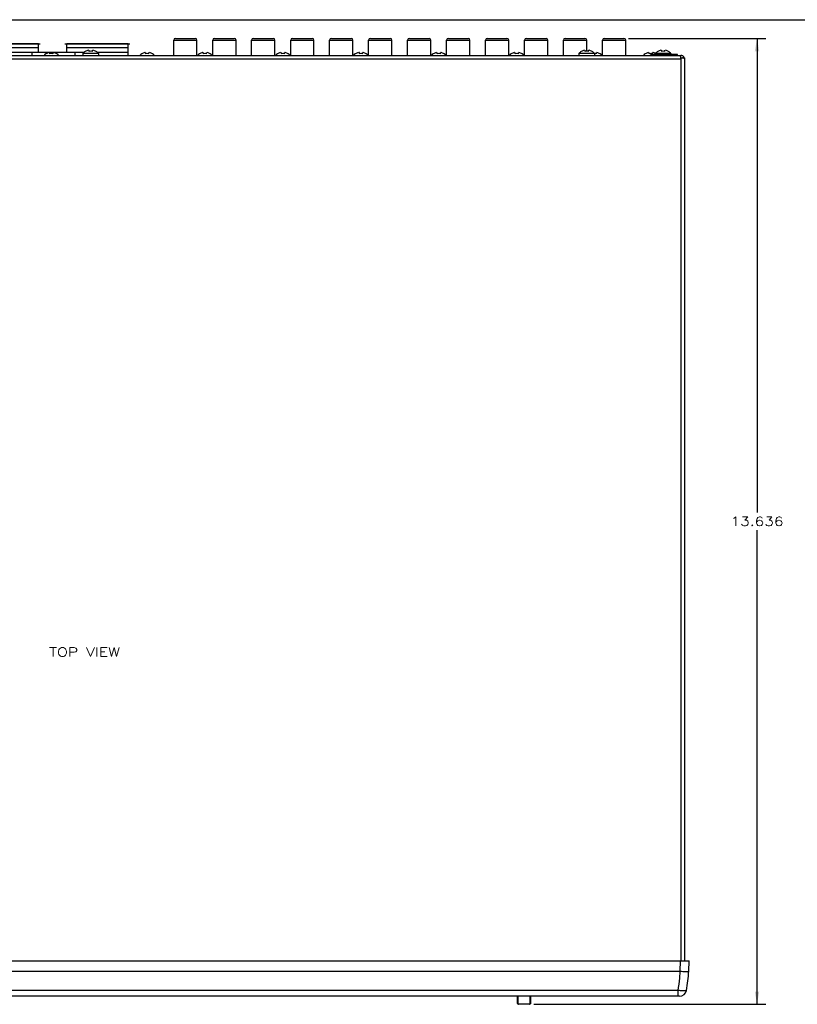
# Model space of a CAD drawing. Header units: inches. Extents: x 0 to 34, y 0 to 22.
# Tile 22 of 27: x 14.7 to 25.6, y 8.1 to 22. Entities that reach past the tile are written whole.
import ezdxf
from ezdxf.enums import TextEntityAlignment as Align

# ---------------------------------------------------------------- set-up
doc = ezdxf.new("R2010")
doc.units = ezdxf.units.IN
doc.header["$LTSCALE"] = 1.87
doc.header["$MEASUREMENT"] = 0
doc.layers.get('0').update_dxf_attribs({"linetype": 'CONTINUOUS'})
for name, color, linetype in [('02___PRT_ALL_AXES', 7, 'CONTINUOUS'), ('03___PRT_ALL_CURVES', 7, 'CONTINUOUS'), ('7_ALL_FEATURES', 7, 'CONTINUOUS'), ('CURVE_METALCUTOU', 7, 'CONTINUOUS')]:
    doc.layers.add(name, color=color, linetype=linetype)
doc.styles.get("Standard").update_dxf_attribs({"font": 'SIMPLEX.SHX'})
doc.dimstyles.new('DIMSTYLE_1', dxfattribs={"dimtxt": 0.125, "dimasz": 0.18, "dimexe": 0.18, "dimexo": 0.0625, "dimgap": 0.09, "dimtad": 0, "dimtih": 1, "dimtoh": 1, "dimdec": 3, "dimzin": 4, "dimdsep": 46, "dimtxsty": 'Standard', "dimblk": '_FILLED', "dimblk1": '_FILLED', "dimblk2": '_FILLED', "dimcen": 0.09, "dimadec": 0, "dimazin": 0, "dimtp": 0.001, "dimtm": 0.001, "dimtfac": 1, "dimtdec": 3, "dimtofl": 0, "dimtmove": 0, "dimatfit": 3, "dimldrblk": '_FILLED', "dimfxl": 0, "dimtolj": 1, "dimtzin": 4, "dimarcsym": 0})

# ---------------------------------------------------------------- blocks, each defined once
blk = doc.blocks.new('_FILLED')
at = {"color": 0, "linetype": 'ByBlock'}
blk.add_solid([(0, 0), (-1, 0.174), (-1, -0.174)], dxfattribs=at)
blk = doc.blocks.new('*D3')
at = {"color": 5}
for p, q in [((23.246, 21.735), (25.186, 21.735)), ((25.061, 21.735), (25.061, 15.042)), ((25.061, 8.099), (25.061, 14.792)), ((21.913, 8.099), (25.186, 8.099))]:
    blk.add_line(p, q, dxfattribs=at)
at = {"color": 5, "xscale": 0.18, "yscale": 0.18, "zscale": 0.18}
for p, rotation in [((25.061, 21.735), 90), ((25.061, 8.099), 270)]:
    blk.add_blockref('_FILLED', p, dxfattribs=dict(at, rotation=rotation))
at = {"color": 5, "width": 1.272727}
blk.add_text('13.636', height=0.125, dxfattribs=at).set_placement((24.686, 14.855), (25.436, 14.855), align=Align.FIT)

msp = doc.modelspace()

# ---------------------------------------------------------------- linework, layer by layer
at = {"color": 8}
for p, q in [((0, 22), (34, 22)), ((16.8299, 21.4963), (16.8299, 21.7103)), ((16.8299, 21.7103), (17.1579, 21.7103)), ((16.8549, 21.7353), (17.1329, 21.7353)), ((17.1579, 21.4963), (17.1579, 21.7103)), ((17.3809, 21.4963), (17.3809, 21.7103)), ((17.3809, 21.7103), (17.7089, 21.7103)), ((17.4059, 21.7353), (17.6839, 21.7353)), ((17.7089, 21.4963), (17.7089, 21.7103)), ((17.9299, 21.4963), (17.9299, 21.7103)), ((17.9299, 21.7103), (18.2579, 21.7103)), ((17.9549, 21.7353), (18.2329, 21.7353)), ((18.2579, 21.4963), (18.2579, 21.7103)), ((18.4809, 21.4963), (18.4809, 21.7103)), ((18.4809, 21.7103), (18.8089, 21.7103)), ((18.5059, 21.7353), (18.7839, 21.7353)), ((18.8089, 21.4963), (18.8089, 21.7103)), ((19.0299, 21.4963), (19.0299, 21.7103)), ((19.0299, 21.7103), (19.3579, 21.7103)), ((19.0549, 21.7353), (19.3329, 21.7353)), ((19.3579, 21.4963), (19.3579, 21.7103)), ((19.5809, 21.4963), (19.5809, 21.7103)), ((19.5809, 21.7103), (19.9089, 21.7103)), ((19.6059, 21.7353), (19.8839, 21.7353)), ((19.9089, 21.4963), (19.9089, 21.7103)), ((20.1299, 21.4963), (20.1299, 21.7103)), ((20.1299, 21.7103), (20.4579, 21.7103)), ((20.1549, 21.7353), (20.4329, 21.7353)), ((20.4579, 21.4963), (20.4579, 21.7103)), ((20.6809, 21.4963), (20.6809, 21.7103)), ((20.6809, 21.7103), (21.0089, 21.7103)), ((20.7059, 21.7353), (20.9839, 21.7353)), ((21.0089, 21.4963), (21.0089, 21.7103)), ((21.2299, 21.4963), (21.2299, 21.7103)), ((21.2299, 21.7103), (21.5579, 21.7103)), ((21.2549, 21.7353), (21.5329, 21.7353)), ((21.5579, 21.4963), (21.5579, 21.7103)), ((21.7809, 21.4963), (21.7809, 21.7103)), ((21.7809, 21.7103), (22.1089, 21.7103)), ((21.8059, 21.7353), (22.0839, 21.7353)), ((22.1089, 21.4963), (22.1089, 21.7103)), ((22.3299, 21.4963), (22.3299, 21.7103)), ((22.3299, 21.7103), (22.6579, 21.7103)), ((22.3549, 21.7353), (22.6329, 21.7353)), ((22.6579, 21.5548), (22.6579, 21.7103)), ((22.8809, 21.7103), (23.2089, 21.7103)), ((22.8809, 21.4963), (22.8809, 21.7103)), ((22.9059, 21.7353), (23.1839, 21.7353)), ((23.2089, 21.4963), (23.2089, 21.7103)), ((14.9198, 21.6583), (14.0537, 21.6583)), ((14.0537, 21.6053), (14.9198, 21.6053)), ((14.9198, 21.5408), (14.9198, 21.6583)), ((15.3198, 21.5408), (15.3198, 21.6583)), ((16.1859, 21.6583), (15.3198, 21.6583)), ((15.3198, 21.6053), (16.1859, 21.6053)), ((15.5811, 21.5513), (15.5811, 21.5523)), ((15.638, 21.5707), (15.6377, 21.5712)), ((15.638, 21.5532), (15.638, 21.5707)), ((15.6781, 21.5712), (15.6778, 21.5707)), ((15.6778, 21.5707), (15.6778, 21.5532)), ((15.7346, 21.5523), (15.7346, 21.5513)), ((16.1859, 21.4963), (16.1859, 21.6583)), ((22.5811, 21.5513), (22.5811, 21.5523)), ((22.638, 21.5707), (22.6377, 21.5712)), ((22.638, 21.5532), (22.638, 21.5707)), ((22.6781, 21.5712), (22.6778, 21.5707)), ((22.6778, 21.5707), (22.6778, 21.5532)), ((22.7346, 21.5523), (22.7346, 21.5513)), ((23.6601, 21.5513), (23.6601, 21.5523)), ((23.717, 21.5707), (23.7167, 21.5712)), ((23.717, 21.5532), (23.717, 21.5707)), ((23.7571, 21.5712), (23.7568, 21.5707)), ((23.7568, 21.5707), (23.7568, 21.5532)), ((23.8136, 21.5523), (23.8136, 21.5513)), ((7.3289, 21.4963), (23.9869, 21.4963)), ((7.3289, 21.4463), (23.9869, 21.4463)), ((14.0537, 21.5423), (14.9198, 21.5423)), ((14.8334, 21.4963), (14.8334, 21.5408)), ((14.8334, 21.5408), (15.4384, 21.5408)), ((15.0271, 21.5173), (15.0271, 21.5183)), ((15.084, 21.5367), (15.0837, 21.5372)), ((15.084, 21.5192), (15.084, 21.5367)), ((15.1241, 21.5372), (15.1238, 21.5367)), ((15.1238, 21.5367), (15.1238, 21.5192)), ((15.1806, 21.5183), (15.1806, 21.5173)), ((15.3198, 21.5423), (15.568, 21.5423)), ((15.4384, 21.4963), (15.4384, 21.5408)), ((15.7477, 21.5423), (16.1859, 21.5423)), ((16.3791, 21.5173), (16.3791, 21.5183)), ((16.436, 21.5367), (16.4357, 21.5372)), ((16.436, 21.5192), (16.436, 21.5367)), ((16.4761, 21.5372), (16.4758, 21.5367)), ((16.4758, 21.5367), (16.4758, 21.5192)), ((16.5326, 21.5183), (16.5326, 21.5173)), ((17.1926, 21.5173), (17.1926, 21.5183)), ((17.2495, 21.5367), (17.2492, 21.5372)), ((17.2495, 21.5192), (17.2495, 21.5367)), ((17.2896, 21.5372), (17.2893, 21.5367)), ((17.2893, 21.5367), (17.2893, 21.5192)), ((17.3461, 21.5183), (17.3461, 21.5173)), ((18.2926, 21.5173), (18.2926, 21.5183)), ((18.3495, 21.5367), (18.3492, 21.5372)), ((18.3495, 21.5192), (18.3495, 21.5367)), ((18.3896, 21.5372), (18.3893, 21.5367)), ((18.3893, 21.5367), (18.3893, 21.5192)), ((18.4461, 21.5183), (18.4461, 21.5173)), ((19.3926, 21.5173), (19.3926, 21.5183)), ((19.4495, 21.5367), (19.4492, 21.5372)), ((19.4495, 21.5192), (19.4495, 21.5367)), ((19.4896, 21.5372), (19.4893, 21.5367)), ((19.4893, 21.5367), (19.4893, 21.5192)), ((19.5461, 21.5183), (19.5461, 21.5173)), ((20.4926, 21.5173), (20.4926, 21.5183)), ((20.5495, 21.5367), (20.5492, 21.5372)), ((20.5495, 21.5192), (20.5495, 21.5367)), ((20.5896, 21.5372), (20.5893, 21.5367)), ((20.5893, 21.5367), (20.5893, 21.5192)), ((20.6461, 21.5183), (20.6461, 21.5173)), ((21.5926, 21.5173), (21.5926, 21.5183)), ((21.6495, 21.5367), (21.6492, 21.5372)), ((21.6495, 21.5192), (21.6495, 21.5367)), ((21.6896, 21.5372), (21.6893, 21.5367)), ((21.6893, 21.5367), (21.6893, 21.5192)), ((21.7461, 21.5183), (21.7461, 21.5173)), ((22.7896, 21.5372), (22.7893, 21.5367)), ((22.7893, 21.5367), (22.7893, 21.5192)), ((22.8461, 21.5183), (22.8461, 21.5173)), ((23.4841, 21.5173), (23.4841, 21.5183)), ((23.541, 21.5367), (23.5407, 21.5372)), ((23.541, 21.5192), (23.541, 21.5367)), ((23.5619, 21.5113), (23.9369, 21.5113)), ((23.5619, 21.5063), (23.5619, 21.5113)), ((23.5619, 21.5063), (23.9369, 21.5063)), ((23.5811, 21.5372), (23.5808, 21.5367)), ((23.5808, 21.5367), (23.5808, 21.5192)), ((23.9369, 21.5063), (23.9369, 21.5113)), ((23.9836, 21.4793), (23.9869, 21.4744)), ((23.9869, 21.4463), (23.9869, 21.4963)), ((23.9869, 21.4623), (24.0369, 21.4623)), ((23.9869, 21.4463), (23.9869, 8.7123)), ((24.0104, 21.4623), (24.0282, 21.4744)), ((24.0369, 21.4623), (24.0369, 8.7123)), ((7.2129, 8.7123), (24.1029, 8.7123)), ((23.9778, 8.5656), (23.983, 8.7123)), ((24.0978, 8.5657), (24.1029, 8.7123)), ((7.3379, 8.5656), (23.9778, 8.5656)), ((23.9667, 8.2123), (7.3491, 8.2123)), ((23.947, 8.2946), (7.3688, 8.2946)), ((23.947, 8.2123), (23.947, 8.2946))]:
    msp.add_line(p, q, dxfattribs=at)
for centre, radius, start, end in [((16.8549, 21.7103), 0.025, 90, 180), ((17.1329, 21.7103), 0.025, 0, 90), ((17.4059, 21.7103), 0.025, 90, 180), ((17.6839, 21.7103), 0.025, 0, 90), ((17.9549, 21.7103), 0.025, 90, 180), ((18.2329, 21.7103), 0.025, 0, 90), ((18.5059, 21.7103), 0.025, 90, 180), ((18.7839, 21.7103), 0.025, 0, 90), ((19.0549, 21.7103), 0.025, 90, 180), ((19.3329, 21.7103), 0.025, 0, 90), ((19.6059, 21.7103), 0.025, 90, 180), ((19.8839, 21.7103), 0.025, 0, 90), ((20.1549, 21.7103), 0.025, 90, 180), ((20.4329, 21.7103), 0.025, 0, 90), ((20.7059, 21.7103), 0.025, 90, 180), ((20.9839, 21.7103), 0.025, 0, 90), ((21.2549, 21.7103), 0.025, 90, 180), ((21.5329, 21.7103), 0.025, 0, 90), ((21.8059, 21.7103), 0.025, 90, 180), ((22.0839, 21.7103), 0.025, 0, 90), ((22.3549, 21.7103), 0.025, 90, 180), ((22.6329, 21.7103), 0.025, 0, 90), ((22.9059, 21.7103), 0.025, 90, 180), ((23.1839, 21.7103), 0.025, 0, 90), ((15.6579, 21.4343), 0.1408, 123.03834, 141.04976), ((15.6579, 21.4343), 0.1399, 103.61268, 123.27953), ((15.6399, 21.5085), 0.0636, 101.5316, 103.62082), ((15.6579, 21.4343), 0.1206, 80.49224, 99.50776), ((15.6758, 21.5085), 0.0636, 76.37898, 78.4688), ((15.6579, 21.4343), 0.1399, 56.72047, 76.38732), ((15.6579, 21.4343), 0.1408, 38.95024, 56.96166), ((22.6579, 21.4343), 0.1408, 123.03834, 141.04976), ((22.6579, 21.4343), 0.1399, 103.61268, 123.27953), ((22.6399, 21.5085), 0.0636, 101.5316, 103.62082), ((22.6579, 21.4343), 0.1206, 80.49224, 99.50776), ((22.6758, 21.5085), 0.0636, 76.37898, 78.4688), ((22.6579, 21.4343), 0.1399, 56.72047, 76.38732), ((22.6579, 21.4343), 0.1408, 38.95024, 56.96166), ((23.7369, 21.4343), 0.1408, 123.03834, 141.04976), ((23.7369, 21.4343), 0.1399, 103.61268, 123.27953), ((23.7189, 21.5085), 0.0636, 101.5316, 103.62082), ((23.7369, 21.4343), 0.1206, 80.49224, 99.50776), ((23.7548, 21.5085), 0.0636, 76.37898, 78.4688), ((23.7369, 21.4343), 0.1399, 56.72047, 76.38732), ((23.7369, 21.4343), 0.1408, 38.95024, 56.96166), ((15.1039, 21.4003), 0.1408, 123.03834, 137.34612), ((15.1039, 21.4003), 0.1399, 103.61268, 123.27953), ((15.0859, 21.4745), 0.0636, 101.5316, 103.62082), ((15.1039, 21.4003), 0.1206, 80.49224, 99.50776), ((15.1218, 21.4745), 0.0636, 76.37898, 78.4688), ((15.1039, 21.4003), 0.1399, 56.72047, 76.38732), ((15.1039, 21.4003), 0.1408, 42.65388, 56.96166), ((16.4559, 21.4003), 0.1408, 123.03834, 137.34612), ((16.4559, 21.4003), 0.1399, 103.61268, 123.27953), ((16.4379, 21.4745), 0.0636, 101.5316, 103.62082), ((16.4559, 21.4003), 0.1206, 80.49224, 99.50776), ((16.4738, 21.4745), 0.0636, 76.37898, 78.4688), ((16.4559, 21.4003), 0.1399, 56.72047, 76.38732), ((16.4559, 21.4003), 0.1408, 42.65388, 56.96166), ((17.2694, 21.4003), 0.1408, 123.03834, 136.8539), ((17.2694, 21.4003), 0.1399, 103.61268, 123.27953), ((17.2514, 21.4745), 0.0636, 101.5316, 103.62082), ((17.2694, 21.4003), 0.1206, 80.49224, 99.50776), ((17.2873, 21.4745), 0.0636, 76.37898, 78.4688), ((17.2694, 21.4003), 0.1399, 56.72047, 76.38732), ((17.2694, 21.4003), 0.1408, 43.1461, 56.96166), ((18.3694, 21.4003), 0.1408, 123.03834, 136.8539), ((18.3694, 21.4003), 0.1399, 103.61268, 123.27953), ((18.3514, 21.4745), 0.0636, 101.5316, 103.62082), ((18.3694, 21.4003), 0.1206, 80.49224, 99.50776), ((18.3873, 21.4745), 0.0636, 76.37898, 78.4688), ((18.3694, 21.4003), 0.1399, 56.72047, 76.38732), ((18.3694, 21.4003), 0.1408, 43.1461, 56.96166), ((19.4694, 21.4003), 0.1408, 123.03834, 136.8539), ((19.4694, 21.4003), 0.1399, 103.61268, 123.27953), ((19.4514, 21.4745), 0.0636, 101.5316, 103.62082), ((19.4694, 21.4003), 0.1206, 80.49224, 99.50776), ((19.4873, 21.4745), 0.0636, 76.37898, 78.4688), ((19.4694, 21.4003), 0.1399, 56.72047, 76.38732), ((19.4694, 21.4003), 0.1408, 43.1461, 56.96166), ((20.5694, 21.4003), 0.1408, 123.03834, 136.8539), ((20.5694, 21.4003), 0.1399, 103.61268, 123.27953), ((20.5514, 21.4745), 0.0636, 101.5316, 103.62082), ((20.5694, 21.4003), 0.1206, 80.49224, 99.50776), ((20.5873, 21.4745), 0.0636, 76.37898, 78.4688), ((20.5694, 21.4003), 0.1399, 56.72047, 76.38732), ((20.5694, 21.4003), 0.1408, 43.1461, 56.96166), ((21.6694, 21.4003), 0.1408, 123.03834, 136.8539), ((21.6694, 21.4003), 0.1399, 103.61268, 123.27953), ((21.6514, 21.4745), 0.0636, 101.5316, 103.62082), ((21.6694, 21.4003), 0.1206, 80.49224, 99.50776), ((21.6873, 21.4745), 0.0636, 76.37898, 78.4688), ((21.6694, 21.4003), 0.1399, 56.72047, 76.38732), ((21.6694, 21.4003), 0.1408, 43.1461, 56.96166), ((22.7694, 21.4003), 0.1206, 80.49224, 91.58471), ((22.7873, 21.4745), 0.0636, 76.37898, 78.4688), ((22.7694, 21.4003), 0.1399, 56.72047, 76.38732), ((22.7694, 21.4003), 0.1408, 43.1461, 56.96166), ((23.5609, 21.4003), 0.1408, 123.03834, 137.34612), ((23.5609, 21.4003), 0.1399, 103.61268, 123.27953), ((23.5429, 21.4745), 0.0636, 101.5316, 103.62082), ((23.5609, 21.4003), 0.1206, 80.49224, 99.50776), ((23.5788, 21.4745), 0.0636, 76.37898, 78.4688), ((23.5609, 21.4003), 0.1399, 61.59058, 76.38732), ((23.9869, 21.4463), 0.05, 22.78513, 90), ((23.9869, 21.4463), 0.05, 0, 11.39257), ((21.4983, 8.7121), 2.484, 354.37089, 354.71968), ((21.4971, 8.7122), 2.4852, 354.71976, 356.62027), ((21.7413, 8.7123), 2.361, 349.81001, 356.43974), ((21.5023, 8.7116), 2.48, 350.31891, 354.37192), ((23.9667, 8.3123), 0.1, 270, 349.81003)]:
    msp.add_arc(centre, radius, start, end, dxfattribs=at)
for points, start_tangent, end_tangent in [([(15.6377, 21.5712), (15.6377, 21.5712), (15.6373, 21.5714), (15.6368, 21.5715), (15.6362, 21.5716), (15.6355, 21.5717), (15.6346, 21.5717), (15.6336, 21.5717), (15.6326, 21.5716), (15.6315, 21.5715), (15.6305, 21.5713), (15.6294, 21.5712), (15.6283, 21.571), (15.6272, 21.5708)], (-0.7946498, 0.6070681), (-0.9798577, -0.1996971)), ([(15.6885, 21.5708), (15.6885, 21.5708), (15.6874, 21.571), (15.6862, 21.5712), (15.6851, 21.5714), (15.6841, 21.5715), (15.683, 21.5716), (15.682, 21.5717), (15.681, 21.5717), (15.6802, 21.5717), (15.6795, 21.5716), (15.6789, 21.5715), (15.6784, 21.5713), (15.6781, 21.5712)], (-0.9798581, 0.1996949), (-0.7941869, -0.6076736)), ([(22.6377, 21.5712), (22.6377, 21.5712), (22.6373, 21.5714), (22.6368, 21.5715), (22.6362, 21.5716), (22.6355, 21.5717), (22.6346, 21.5717), (22.6336, 21.5717), (22.6326, 21.5716), (22.6315, 21.5715), (22.6305, 21.5713), (22.6294, 21.5712), (22.6283, 21.571), (22.6272, 21.5708)], (-0.7946498, 0.6070681), (-0.9798577, -0.1996971)), ([(22.6885, 21.5708), (22.6885, 21.5708), (22.6874, 21.571), (22.6862, 21.5712), (22.6851, 21.5714), (22.6841, 21.5715), (22.683, 21.5716), (22.682, 21.5717), (22.681, 21.5717), (22.6802, 21.5717), (22.6795, 21.5716), (22.6789, 21.5715), (22.6784, 21.5713), (22.6781, 21.5712)], (-0.9798581, 0.1996949), (-0.7941869, -0.6076736)), ([(23.7167, 21.5712), (23.7167, 21.5712), (23.7163, 21.5714), (23.7158, 21.5715), (23.7152, 21.5716), (23.7145, 21.5717), (23.7136, 21.5717), (23.7126, 21.5717), (23.7116, 21.5716), (23.7105, 21.5715), (23.7095, 21.5713), (23.7084, 21.5712), (23.7073, 21.571), (23.7062, 21.5708)], (-0.7946498, 0.6070681), (-0.9798577, -0.1996971)), ([(23.7675, 21.5708), (23.7675, 21.5708), (23.7664, 21.571), (23.7652, 21.5712), (23.7641, 21.5714), (23.7631, 21.5715), (23.762, 21.5716), (23.761, 21.5717), (23.76, 21.5717), (23.7592, 21.5717), (23.7585, 21.5716), (23.7579, 21.5715), (23.7574, 21.5713), (23.7571, 21.5712)], (-0.9798581, 0.1996949), (-0.7941869, -0.6076736)), ([(15.0837, 21.5372), (15.0837, 21.5372), (15.0833, 21.5374), (15.0828, 21.5375), (15.0822, 21.5376), (15.0815, 21.5377), (15.0806, 21.5377), (15.0796, 21.5377), (15.0786, 21.5376), (15.0775, 21.5375), (15.0765, 21.5373), (15.0754, 21.5372), (15.0743, 21.537), (15.0732, 21.5368)], (-0.7946498, 0.6070681), (-0.9798577, -0.1996971)), ([(15.1345, 21.5368), (15.1345, 21.5368), (15.1334, 21.537), (15.1322, 21.5372), (15.1311, 21.5374), (15.1301, 21.5375), (15.129, 21.5376), (15.128, 21.5377), (15.127, 21.5377), (15.1262, 21.5377), (15.1255, 21.5376), (15.1249, 21.5375), (15.1244, 21.5373), (15.1241, 21.5372)], (-0.9798581, 0.1996949), (-0.7941869, -0.6076736)), ([(16.4357, 21.5372), (16.4357, 21.5372), (16.4353, 21.5374), (16.4348, 21.5375), (16.4342, 21.5376), (16.4335, 21.5377), (16.4326, 21.5377), (16.4316, 21.5377), (16.4306, 21.5376), (16.4295, 21.5375), (16.4285, 21.5373), (16.4274, 21.5372), (16.4263, 21.537), (16.4252, 21.5368)], (-0.7946498, 0.6070681), (-0.9798577, -0.1996971)), ([(16.4865, 21.5368), (16.4865, 21.5368), (16.4854, 21.537), (16.4842, 21.5372), (16.4831, 21.5374), (16.4821, 21.5375), (16.481, 21.5376), (16.48, 21.5377), (16.479, 21.5377), (16.4782, 21.5377), (16.4775, 21.5376), (16.4769, 21.5375), (16.4764, 21.5373), (16.4761, 21.5372)], (-0.9798581, 0.1996949), (-0.7941869, -0.6076736)), ([(17.2492, 21.5372), (17.2492, 21.5372), (17.2488, 21.5374), (17.2483, 21.5375), (17.2477, 21.5376), (17.247, 21.5377), (17.2461, 21.5377), (17.2451, 21.5377), (17.2441, 21.5376), (17.243, 21.5375), (17.242, 21.5373), (17.2409, 21.5372), (17.2398, 21.537), (17.2387, 21.5368)], (-0.7946498, 0.6070681), (-0.9798577, -0.1996971)), ([(17.3, 21.5368), (17.3, 21.5368), (17.2989, 21.537), (17.2977, 21.5372), (17.2966, 21.5374), (17.2956, 21.5375), (17.2945, 21.5376), (17.2935, 21.5377), (17.2925, 21.5377), (17.2917, 21.5377), (17.291, 21.5376), (17.2904, 21.5375), (17.2899, 21.5373), (17.2896, 21.5372)], (-0.9798581, 0.1996949), (-0.7941869, -0.6076736)), ([(18.3492, 21.5372), (18.3492, 21.5372), (18.3488, 21.5374), (18.3483, 21.5375), (18.3477, 21.5376), (18.347, 21.5377), (18.3461, 21.5377), (18.3451, 21.5377), (18.3441, 21.5376), (18.343, 21.5375), (18.342, 21.5373), (18.3409, 21.5372), (18.3398, 21.537), (18.3387, 21.5368)], (-0.7946498, 0.6070681), (-0.9798577, -0.1996971)), ([(18.4, 21.5368), (18.4, 21.5368), (18.3989, 21.537), (18.3977, 21.5372), (18.3966, 21.5374), (18.3956, 21.5375), (18.3945, 21.5376), (18.3935, 21.5377), (18.3925, 21.5377), (18.3917, 21.5377), (18.391, 21.5376), (18.3904, 21.5375), (18.3899, 21.5373), (18.3896, 21.5372)], (-0.9798581, 0.1996949), (-0.7941869, -0.6076736)), ([(19.4492, 21.5372), (19.4492, 21.5372), (19.4488, 21.5374), (19.4483, 21.5375), (19.4477, 21.5376), (19.447, 21.5377), (19.4461, 21.5377), (19.4451, 21.5377), (19.4441, 21.5376), (19.443, 21.5375), (19.442, 21.5373), (19.4409, 21.5372), (19.4398, 21.537), (19.4387, 21.5368)], (-0.7946498, 0.6070681), (-0.9798577, -0.1996971)), ([(19.5, 21.5368), (19.5, 21.5368), (19.4989, 21.537), (19.4977, 21.5372), (19.4966, 21.5374), (19.4956, 21.5375), (19.4945, 21.5376), (19.4935, 21.5377), (19.4925, 21.5377), (19.4917, 21.5377), (19.491, 21.5376), (19.4904, 21.5375), (19.4899, 21.5373), (19.4896, 21.5372)], (-0.9798581, 0.1996949), (-0.7941869, -0.6076736)), ([(20.5492, 21.5372), (20.5492, 21.5372), (20.5488, 21.5374), (20.5483, 21.5375), (20.5477, 21.5376), (20.547, 21.5377), (20.5461, 21.5377), (20.5451, 21.5377), (20.5441, 21.5376), (20.543, 21.5375), (20.542, 21.5373), (20.5409, 21.5372), (20.5398, 21.537), (20.5387, 21.5368)], (-0.7946498, 0.6070681), (-0.9798577, -0.1996971)), ([(20.6, 21.5368), (20.6, 21.5368), (20.5989, 21.537), (20.5977, 21.5372), (20.5966, 21.5374), (20.5956, 21.5375), (20.5945, 21.5376), (20.5935, 21.5377), (20.5925, 21.5377), (20.5917, 21.5377), (20.591, 21.5376), (20.5904, 21.5375), (20.5899, 21.5373), (20.5896, 21.5372)], (-0.9798581, 0.1996949), (-0.7941869, -0.6076736)), ([(21.6492, 21.5372), (21.6492, 21.5372), (21.6488, 21.5374), (21.6483, 21.5375), (21.6477, 21.5376), (21.647, 21.5377), (21.6461, 21.5377), (21.6451, 21.5377), (21.6441, 21.5376), (21.643, 21.5375), (21.642, 21.5373), (21.6409, 21.5372), (21.6398, 21.537), (21.6387, 21.5368)], (-0.7946498, 0.6070681), (-0.9798577, -0.1996971)), ([(21.7, 21.5368), (21.7, 21.5368), (21.6989, 21.537), (21.6977, 21.5372), (21.6966, 21.5374), (21.6956, 21.5375), (21.6945, 21.5376), (21.6935, 21.5377), (21.6925, 21.5377), (21.6917, 21.5377), (21.691, 21.5376), (21.6904, 21.5375), (21.6899, 21.5373), (21.6896, 21.5372)], (-0.9798581, 0.1996949), (-0.7941869, -0.6076736)), ([(22.8, 21.5368), (22.8, 21.5368), (22.7989, 21.537), (22.7977, 21.5372), (22.7966, 21.5374), (22.7956, 21.5375), (22.7945, 21.5376), (22.7935, 21.5377), (22.7925, 21.5377), (22.7917, 21.5377), (22.791, 21.5376), (22.7904, 21.5375), (22.7899, 21.5373), (22.7896, 21.5372)], (-0.9798581, 0.1996949), (-0.7941869, -0.6076736)), ([(23.5407, 21.5372), (23.5407, 21.5372), (23.5403, 21.5374), (23.5398, 21.5375), (23.5392, 21.5376), (23.5385, 21.5377), (23.5376, 21.5377), (23.5366, 21.5377), (23.5356, 21.5376), (23.5345, 21.5375), (23.5335, 21.5373), (23.5324, 21.5372), (23.5313, 21.537), (23.5302, 21.5368)], (-0.7946498, 0.6070681), (-0.9798577, -0.1996971)), ([(23.5915, 21.5368), (23.5915, 21.5368), (23.5904, 21.537), (23.5892, 21.5372), (23.5881, 21.5374), (23.5871, 21.5375), (23.586, 21.5376), (23.585, 21.5377), (23.584, 21.5377), (23.5832, 21.5377), (23.5825, 21.5376), (23.5819, 21.5375), (23.5814, 21.5373), (23.5811, 21.5372)], (-0.9798581, 0.1996949), (-0.7941869, -0.6076736)), ([(23.9607, 21.4963), (23.9695, 21.4937), (23.9782, 21.4861)], (1, 0), (0.6597117, -0.7515188)), ([(23.9782, 21.4861), (23.9836, 21.4793)], (0.6597117, -0.7515188), (0.5818172, -0.8133196)), ([(23.9778, 8.5657), (24.015, 8.5638), (24.0484, 8.5627), (24.0749, 8.5627), (24.0919, 8.5637), (24.0978, 8.5656)], (0.9981274, -0.0611689), (0.0348995, 0.9993908)), ([(24.0651, 8.2946), (24.0586, 8.2903), (24.0415, 8.288), (24.0155, 8.288), (23.983, 8.2903), (23.947, 8.2946)], (-0.1763818, -0.9843218), (-0.9899748, 0.141244))]:
    msp.add_spline(points, degree=3, dxfattribs=dict(at, start_tangent=start_tangent, end_tangent=end_tangent))
at = {"layer": '02___PRT_ALL_AXES', "color": 8}
for p, q in [((15.5484, 21.5228), (15.5484, 21.4963)), ((15.7674, 21.5228), (15.5484, 21.5228)), ((15.7674, 21.5228), (15.7674, 21.4963)), ((22.7674, 21.5228), (22.5484, 21.5228)), ((22.5484, 21.5228), (22.5484, 21.4963)), ((22.7674, 21.5228), (22.7674, 21.4963)), ((23.8464, 21.5228), (23.6274, 21.5228)), ((23.6274, 21.5228), (23.6274, 21.5113)), ((23.6274, 21.5063), (23.6274, 21.4963)), ((23.8464, 21.5228), (23.8464, 21.5113)), ((23.8464, 21.5063), (23.8464, 21.4963))]:
    msp.add_line(p, q, dxfattribs=at)
for centre, start, end in [((15.6579, 21.4343), 123.03834, 141.04976), ((15.6579, 21.4343), 38.95024, 56.96166), ((22.6579, 21.4343), 123.03834, 141.04976), ((22.6579, 21.4343), 38.95024, 56.96166), ((23.7369, 21.4343), 123.03834, 141.04976), ((23.7369, 21.4343), 38.95024, 56.96166), ((17.2694, 21.4003), 123.03834, 137.34612), ((17.2694, 21.4003), 42.65388, 56.96166), ((18.3694, 21.4003), 123.03834, 137.34612), ((18.3694, 21.4003), 42.65388, 56.96166), ((19.4694, 21.4003), 123.03834, 137.34612), ((19.4694, 21.4003), 42.65388, 56.96166), ((20.5694, 21.4003), 123.03834, 137.34612), ((20.5694, 21.4003), 42.65388, 56.96166), ((21.6694, 21.4003), 123.03834, 137.34612), ((21.6694, 21.4003), 42.65388, 56.96166), ((22.7694, 21.4003), 42.65388, 56.96166)]:
    msp.add_arc(centre, 0.1408, start, end, dxfattribs=at)
at = {"layer": '03___PRT_ALL_CURVES', "color": 8}
for p, q in [((14.0267, 21.6583), (14.9467, 21.6583)), ((15.2928, 21.6583), (16.2128, 21.6583))]:
    msp.add_line(p, q, dxfattribs=at)
at = {"layer": '7_ALL_FEATURES', "color": 8}
for p, q in [((21.6824, 8.1097), (21.6824, 8.2123)), ((21.6924, 8.1042), (21.6924, 8.2123)), ((21.8534, 8.2123), (21.8534, 8.1042)), ((21.8634, 8.2123), (21.8634, 8.1097)), ((21.8502, 8.1015), (21.6955, 8.1015)), ((21.6955, 8.1015), (21.6955, 8.0988)), ((21.8502, 8.0988), (21.6955, 8.0988)), ((21.8502, 8.0988), (21.8502, 8.1015)), ((21.8591, 8.1014), (21.8596, 8.1019))]:
    msp.add_line(p, q, dxfattribs=at)
for points in [[(21.6867, 8.1014), (21.6892, 8.1001), (21.6909, 8.0995), (21.695, 8.0988), (21.6955, 8.0988)], [(21.8502, 8.0988), (21.8506, 8.0988), (21.8547, 8.0995), (21.8565, 8.1001), (21.859, 8.1014)]]:
    msp.add_lwpolyline(points, dxfattribs=at)
for centre, start, end in [((21.6924, 8.1097), 179.99907, 235.61753), ((21.8534, 8.1097), 304.35256, 0.00126)]:
    msp.add_arc(centre, 0.01, start, end, dxfattribs=at)
for points, start_tangent, end_tangent in [([(21.6824, 8.1097), (21.6829, 8.108), (21.6843, 8.1065), (21.6865, 8.1053), (21.6893, 8.1045), (21.6924, 8.1042)], (0, -1), (1, 0)), ([(21.6924, 8.1042), (21.6896, 8.104), (21.6875, 8.1034), (21.6862, 8.1027), (21.6862, 8.1019), (21.6867, 8.1014)], (-0.9760808, -0.2174081), (0.8155546, -0.5786801)), ([(21.6924, 8.1042), (21.6925, 8.1037), (21.6927, 8.1032), (21.693, 8.1028), (21.6934, 8.1024), (21.6939, 8.102), (21.6944, 8.1018), (21.6949, 8.1016), (21.6955, 8.1015)], (0.0594383, -0.998232), (1, 0)), ([(21.8534, 8.1042), (21.8533, 8.1037), (21.8531, 8.1032), (21.8528, 8.1028), (21.8524, 8.1024), (21.8519, 8.102), (21.8514, 8.1018), (21.8508, 8.1016), (21.8502, 8.1015)], (-0.0594383, -0.998232), (-1, 0)), ([(21.8634, 8.1097), (21.8629, 8.108), (21.8615, 8.1065), (21.8593, 8.1053), (21.8565, 8.1045), (21.8534, 8.1042)], (0, -1), (-1, 0)), ([(21.8596, 8.1019), (21.8596, 8.1027), (21.8583, 8.1034), (21.8561, 8.104), (21.8534, 8.1042)], (0.3483752, 0.9373552), (-0.9760808, 0.2174081))]:
    msp.add_spline(points, degree=3, dxfattribs=dict(at, start_tangent=start_tangent, end_tangent=end_tangent))
at = {"layer": 'CURVE_METALCUTOU', "color": 8}
msp.add_line((14.8034, 21.5408), (15.4684, 21.5408), dxfattribs=at)

# ---------------------------------------------------------------- texts
at = {"color": 5, "width": 1.142857}
msp.add_text('TOP VIEW', height=0.125, dxfattribs=at).set_placement((15.0722, 13.0091), (16.0722, 13.0091), align=Align.FIT)

# ---------------------------------------------------------------- dimensions: what is measured, and where the dimension line sits
at = {"color": 5}
dim = msp.add_linear_dim(base=(25.061, 8.0993), p1=(23.2464, 21.7353), p2=(21.9127, 8.0993), angle=270, dimstyle='DIMSTYLE_1', dxfattribs=at)
dim.commit()
dim.dimension.update_dxf_attribs({"geometry": '*D3', "text_midpoint": (24.686, 14.9173), "dimtype": 160})

doc.saveas('drawing.dxf')
